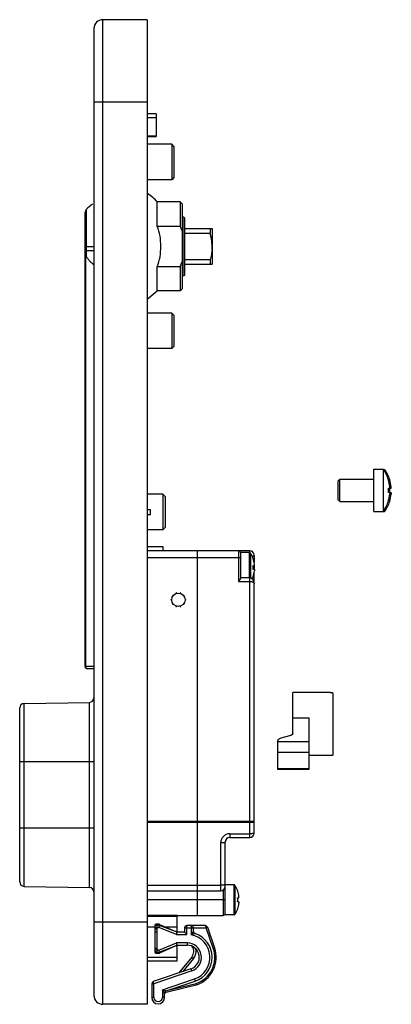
# Model space of a CAD drawing. Header units: millimetres. Extents: x 54 to 137, y 22 to 243.
import ezdxf

# ---------------------------------------------------------------- set-up
doc = ezdxf.new("R2010")
doc.units = ezdxf.units.MM
doc.header["$LTSCALE"] = 17.296562
doc.layers.get('0').update_dxf_attribs({"linetype": 'CONTINUOUS'})

msp = doc.modelspace()

# ---------------------------------------------------------------- linework, layer by layer
at = {"color": 7}
for p, q in [((72.33, 21.92), (72.33, 243.42)), ((82.33, 243.42), (72.33, 243.42)), ((82.33, 243.42), (82.33, 21.92)), ((70.33, 241.42), (70.33, 23.92)), ((70.33, 224.92), (82.33, 224.92)), ((84.33, 222.27), (82.33, 222.27)), ((84.33, 222.27), (84.33, 217.11)), ((82.33, 221.4), (84.33, 221.4)), ((82.33, 217.31), (84.33, 217.31)), ((82.33, 217.11), (84.33, 217.11)), ((87.83, 215.42), (82.33, 215.42)), ((87.83, 215.42), (87.83, 207.42)), ((88.33, 214.92), (87.83, 215.42)), ((88.33, 214.92), (88.33, 207.92)), ((87.83, 207.42), (82.33, 207.42)), ((88.33, 207.92), (87.83, 207.42)), ((84.59, 196.98), (84.59, 202.42)), ((89.73, 202.42), (84.59, 202.42)), ((89.73, 202.42), (89.73, 196.98)), ((90.23, 201.92), (89.73, 202.42)), ((90.23, 182.92), (90.23, 201.92)), ((68.33, 97.92), (68.33, 200.02)), ((68.59, 200.7), (68.59, 190.25)), ((90.53, 199.02), (90.23, 199.02)), ((90.53, 199.02), (90.53, 185.82)), ((90.73, 198.82), (90.53, 199.02)), ((90.73, 198.82), (90.73, 186.02)), ((84.59, 196.98), (89.73, 196.98)), ((90.73, 196.42), (96.93, 196.42)), ((90.73, 195.42), (96.46, 195.42)), ((96.46, 196.42), (96.46, 195.42)), ((96.93, 196.42), (96.93, 188.42)), ((68.33, 192.42), (70.33, 192.42)), ((70.33, 191.42), (68.33, 191.42)), ((96.91, 191.87), (96.91, 191.88)), ((96.91, 191.87), (96.91, 191.88)), ((68.49, 97.92), (68.49, 190.36)), ((96.46, 189.42), (90.73, 189.42)), ((90.73, 188.42), (96.93, 188.42)), ((96.46, 189.42), (96.46, 188.42)), ((84.59, 182.42), (84.59, 187.86)), ((89.73, 187.86), (84.59, 187.86)), ((89.73, 187.86), (89.73, 182.42)), ((90.53, 185.82), (90.23, 185.82)), ((90.73, 186.02), (90.53, 185.82)), ((82.33, 180.53), (84.59, 182.42)), ((89.73, 182.42), (84.59, 182.42)), ((90.23, 182.92), (89.73, 182.42)), ((87.83, 177.42), (82.33, 177.42)), ((87.83, 177.42), (87.83, 169.42)), ((88.33, 176.92), (87.83, 177.42)), ((88.33, 176.92), (88.33, 169.92)), ((87.83, 169.42), (82.33, 169.42)), ((88.33, 169.92), (87.83, 169.42)), ((133.27, 142.31), (135.41, 142.31)), ((133.27, 132.81), (133.27, 142.31)), ((135.41, 142.31), (135.41, 132.81)), ((135.43, 142.27), (135.72, 142.27)), ((135.72, 142.27), (135.72, 141.74)), ((125.27, 139.71), (125.62, 140.06)), ((125.27, 135.41), (125.27, 139.71)), ((125.62, 140.06), (133.27, 140.06)), ((125.62, 135.06), (125.62, 140.06)), ((136.57, 140.01), (136.59, 140.01)), ((136.88, 139.97), (136.9, 139.97)), ((136.57, 138.06), (136.92, 138.06)), ((136.88, 138.02), (137.23, 138.02)), ((85.83, 136.67), (82.33, 136.67)), ((85.83, 136.67), (85.83, 128.67)), ((86.33, 136.17), (85.83, 136.67)), ((86.33, 136.17), (86.33, 129.17)), ((125.27, 135.41), (125.62, 135.06)), ((136.92, 137.06), (136.57, 137.06)), ((137.23, 137.02), (136.93, 137.02)), ((82.33, 133.27), (83.03, 133.27)), ((83.03, 132.07), (83.03, 133.27)), ((125.62, 135.06), (133.27, 135.06)), ((125.9, 135.06), (125.93, 135.02)), ((125.93, 135.02), (125.93, 135.06)), ((125.93, 135.02), (133.27, 135.02)), ((135.72, 133.29), (135.72, 132.77)), ((136.59, 135.11), (136.57, 135.11)), ((136.9, 135.07), (136.88, 135.07)), ((83.03, 132.07), (82.33, 132.07)), ((133.27, 132.81), (135.41, 132.81)), ((133.58, 132.77), (133.58, 132.81)), ((133.58, 132.77), (135.72, 132.77)), ((85.83, 128.67), (82.33, 128.67)), ((86.33, 129.17), (85.83, 128.67)), ((82.33, 124.92), (85.83, 124.92)), ((85.83, 124.92), (85.83, 123.92)), ((105.38, 123.92), (82.33, 123.92)), ((82.33, 122.42), (103.38, 122.42)), ((93.63, 41.92), (93.63, 123.92)), ((102.88, 123.92), (102.88, 117.04)), ((105.29, 123.57), (103.38, 123.57)), ((103.38, 117.79), (103.38, 123.57)), ((105.29, 123.57), (105.29, 117.84)), ((105.38, 123.59), (105.38, 123.92)), ((105.54, 123.44), (105.54, 117.81)), ((106.15, 122.17), (106.17, 122.17)), ((106.38, 122.92), (106.38, 121.37)), ((106.15, 120.62), (106.45, 120.62)), ((106.45, 119.72), (106.15, 119.72)), ((106.38, 120.62), (106.38, 119.72)), ((105.38, 117.84), (103.38, 117.84)), ((105.38, 59.42), (105.38, 117.84)), ((106.17, 118.17), (106.15, 118.17)), ((106.38, 60.42), (106.38, 118.99)), ((102.88, 117.04), (105.38, 117.04)), ((87.83, 113.02), (87.73, 112.98)), ((87.73, 112.87), (87.73, 112.98)), ((88.06, 113.91), (88, 113.82)), ((88, 113.82), (88.06, 113.73)), ((88.17, 113.88), (88.06, 113.91)), ((88.88, 114.46), (88.78, 114.43)), ((88.78, 114.43), (88.78, 114.32)), ((88.95, 114.38), (88.88, 114.46)), ((89.77, 114.46), (89.7, 114.38)), ((89.87, 114.43), (89.77, 114.46)), ((89.88, 114.32), (89.87, 114.43)), ((90.59, 113.91), (90.48, 113.88)), ((90.65, 113.82), (90.59, 113.91)), ((90.59, 113.73), (90.65, 113.82)), ((90.93, 112.98), (90.82, 113.02)), ((90.93, 112.98), (90.93, 112.87)), ((87.73, 112.87), (87.83, 112.83)), ((88.06, 112.12), (88, 112.03)), ((88, 112.03), (88.06, 111.94)), ((88.06, 111.94), (88.17, 111.97)), ((88.78, 111.53), (88.78, 111.42)), ((88.78, 111.42), (88.88, 111.38)), ((88.88, 111.38), (88.95, 111.47)), ((89.7, 111.47), (89.77, 111.38)), ((89.77, 111.38), (89.87, 111.42)), ((89.87, 111.42), (89.88, 111.53)), ((90.48, 111.97), (90.59, 111.94)), ((90.65, 112.03), (90.59, 112.12)), ((90.59, 111.94), (90.65, 112.03)), ((90.82, 112.83), (90.93, 112.87)), ((70.33, 97.92), (68.33, 97.92)), ((70.33, 97.42), (68.83, 97.42)), ((123.46, 92.09), (115.06, 92.09)), ((115.06, 82.81), (115.06, 92.09)), ((123.46, 92.09), (123.46, 92)), ((124.06, 92), (123.46, 92)), ((124.06, 92), (124.06, 77.99)), ((54.61, 89.59), (69.34, 89.85)), ((54.61, 48.46), (54.61, 89.59)), ((69.34, 48.2), (69.34, 89.85)), ((53.63, 49.46), (53.63, 88.59)), ((115.06, 86.35), (118.66, 86.35)), ((118.66, 86.35), (118.66, 74.71)), ((114.32, 82.31), (112.41, 81.76)), ((111.68, 74.71), (111.68, 81.25)), ((111.68, 81.03), (118.66, 81.03)), ((118.66, 78.55), (111.68, 78.55)), ((123.46, 77.89), (118.66, 77.89)), ((123.46, 77.99), (124.06, 77.99)), ((123.46, 77.99), (123.46, 77.89)), ((53.63, 76.52), (70.33, 76.52)), ((111.68, 74.95), (118.66, 74.95)), ((118.66, 74.71), (111.68, 74.71)), ((82.33, 63.14), (106.38, 63.14)), ((82.33, 62.87), (105.38, 62.87)), ((70.33, 61.52), (53.63, 61.52)), ((100.88, 60.29), (105.38, 60.29)), ((98.88, 47.42), (98.88, 58.29)), ((99.88, 42.02), (99.88, 58.42)), ((100.88, 59.42), (105.38, 59.42)), ((101.79, 48.82), (99.88, 48.82)), ((101.79, 48.82), (101.79, 42.02)), ((54.61, 48.46), (69.34, 48.2)), ((82.33, 48.72), (98.88, 48.72)), ((82.33, 47.42), (98.88, 47.42)), ((99.38, 47.56), (99.38, 41.92)), ((102.05, 48.69), (102.05, 42.16)), ((102.65, 47.42), (102.67, 47.42)), ((99.88, 45.42), (82.33, 45.42)), ((102.65, 45.87), (102.95, 45.87)), ((102.95, 44.97), (102.65, 44.97)), ((102.67, 43.42), (102.65, 43.42)), ((82.33, 40.42), (70.33, 40.42)), ((82.33, 42), (89.03, 42)), ((89.03, 41.67), (82.33, 41.67)), ((84.98, 39.92), (84.23, 39.92)), ((85.06, 39.9), (88.75, 38.29)), ((89.03, 38.12), (89.03, 42)), ((89.03, 41.92), (99.38, 41.92)), ((101.79, 42.02), (99.88, 42.02)), ((84.03, 39.29), (82.33, 39.29)), ((84.03, 39.72), (84.03, 33.62)), ((84.03, 39.22), (84.93, 39.22)), ((84.03, 38.87), (84.43, 38.87)), ((84.43, 38.17), (84.03, 38.17)), ((84.93, 39.72), (84.53, 39.72)), ((84.53, 33.62), (84.53, 39.72)), ((84.93, 39.72), (84.93, 39.22)), ((84.93, 39.22), (85.12, 39.68)), ((88.93, 37.62), (84.93, 39.22)), ((89.03, 38.12), (85.12, 39.68)), ((89.03, 39.29), (86.47, 39.29)), ((88.93, 37.62), (89.03, 38.12)), ((90.73, 38.12), (89.03, 38.12)), ((90.73, 39.12), (95.59, 39.12)), ((90.73, 39.12), (90.73, 38.12)), ((90.73, 38.12), (91.23, 37.62)), ((95.37, 39.62), (91.23, 39.62)), ((91.23, 37.62), (91.23, 39.62)), ((92.23, 39.62), (92.23, 37.53)), ((92.73, 38.31), (92.73, 39.12)), ((95.87, 39.22), (95.59, 39.12)), ((97.18, 34.54), (95.59, 39.12)), ((95.85, 39.28), (95.85, 39.28)), ((95.85, 39.28), (97.46, 34.64)), ((84.93, 34.12), (88.93, 35.72)), ((88.93, 37.62), (91.23, 37.62)), ((91.3, 35.72), (88.93, 35.72)), ((89.03, 35.22), (88.93, 35.72)), ((91.3, 35.72), (91.3, 35.22)), ((84.43, 34.47), (84.03, 34.47)), ((84.93, 34.12), (84.03, 34.12)), ((84.23, 33.42), (84.98, 33.42)), ((84.53, 33.62), (85.03, 33.62)), ((84.93, 34.12), (85.03, 33.62)), ((85.03, 33.62), (89.03, 35.22)), ((88.75, 35.05), (85.06, 33.44)), ((89.03, 35.22), (91.3, 35.22)), ((89.03, 31.67), (89.03, 35.22)), ((97.46, 34.64), (97.18, 34.54)), ((82.33, 32.53), (89.03, 32.53)), ((82.33, 31.67), (89.03, 31.67)), ((92.34, 32.53), (89.44, 28.98)), ((92.73, 32.22), (90.33, 29.28)), ((92.34, 32.53), (92.73, 32.22)), ((92.17, 29.9), (83.67, 27.03)), ((92.33, 29.43), (83.83, 26.56)), ((92.17, 29.9), (92.33, 29.43)), ((83.83, 26.56), (83.67, 27.03)), ((85.73, 25.2), (92.94, 27.63)), ((86.57, 24.95), (93.1, 27.15)), ((86.76, 25.02), (93.3, 26.59)), ((92.94, 27.63), (93.1, 27.15)), ((93.39, 26.32), (93.3, 26.59)), ((93.3, 26.59), (93.37, 26.3)), ((83.33, 26.56), (83.83, 26.56)), ((83.33, 26.56), (83.33, 23.47)), ((83.83, 23.47), (83.83, 26.56)), ((85.73, 25.2), (86.57, 24.95)), ((85.73, 25.2), (85.73, 23.47)), ((86.23, 23.47), (86.23, 24.48)), ((86.61, 24.67), (86.54, 24.94)), ((86.61, 24.67), (93.37, 26.3)), ((93.4, 26.31), (93.39, 26.32)), ((83.83, 23.47), (83.33, 23.47)), ((86.23, 23.47), (85.73, 23.47)), ((82.33, 21.92), (72.33, 21.92))]:
    msp.add_line(p, q, dxfattribs=at)
for points in [[(106.38, 116.61), (106.16, 117.4), (105.69, 117.79), (105.38, 117.84)], [(95.85, 39.28), (95.74, 39.46), (95.61, 39.56)]]:
    msp.add_lwpolyline(points, dxfattribs=at)
msp.add_circle((89.33, 112.92), 1.5, dxfattribs=at)
for centre, radius, start, end in [((72.33, 241.42), 2, 90, 179.9951), ((77.83, 196.63), 8.9, 40.5865, 59.3544), ((74.83, 194.92), 8.5, 124.7996, 137.1666), ((69.33, 200.02), 1, 137.1666, 180), ((88.25, 192.42), 8.68, 356.3737, 359.9894), ((128.97, 137.56), 8, 17.8334, 36.4236), ((129.28, 137.52), 8, 17.8334, 36.4236), ((128.97, 137.56), 7.98, 5.7505, 17.8695), ((129.28, 137.52), 7.98, 5.7505, 17.8695), ((128.97, 137.56), 7.62, 356.2356, 3.7644), ((129.28, 137.52), 7.62, 356.5288, 3.7644), ((128.97, 137.56), 7.98, 342.1305, 354.2495), ((129.28, 137.52), 7.98, 342.1305, 354.2495), ((128.97, 137.56), 8, 323.5764, 342.1666), ((129.28, 137.52), 8, 323.5764, 342.1666), ((102.88, 123.42), 0.5, 360, 90), ((105.29, 123.27), 0.3, 33.1435, 90), ((105.38, 122.92), 1, 360, 89.9985), ((100.55, 120.17), 5.97, 19.5731, 33.1435), ((100.55, 120.17), 5.95, 7.2377, 19.6312), ((100.55, 120.17), 5.63, 355.4115, 4.5885), ((100.55, 120.17), 5.97, 334.3701, 340.4269), ((100.55, 120.17), 5.95, 340.3688, 352.7623), ((68.83, 97.92), 0.5, 180, 270), ((69.33, 90.85), 1, 271, 360), ((54.63, 88.59), 1, 91, 180), ((100.88, 58.29), 2, 89.9985, 180.0017), ((105.38, 60.42), 1, 270, 360), ((100.88, 58.42), 1, 90, 180), ((54.63, 49.46), 1, 180, 269), ((101.79, 48.52), 0.3, 33.1435, 90), ((69.33, 47.2), 1, 360, 89), ((98.88, 48.42), 1, 270, 360), ((97.05, 45.42), 5.97, 19.5731, 33.1435), ((97.05, 45.42), 5.95, 7.2377, 19.6312), ((97.05, 45.42), 5.63, 355.4115, 4.5885), ((97.05, 45.42), 5.95, 340.3688, 352.7623), ((99.38, 42.42), 0.5, 270, 360), ((101.79, 42.32), 0.3, 270, 326.8565), ((97.05, 45.42), 5.97, 326.8565, 340.4269), ((84.23, 39.72), 0.2, 90, 180), ((84.98, 39.72), 0.2, 66.3706, 90), ((84.53, 39.22), 0.5, 90, 180), ((84.93, 39.22), 0.5, 68.1986, 90), ((88.83, 38.47), 0.2, 246.3706, 360), ((91.23, 39.12), 0.5, 90, 180), ((92.23, 39.12), 0.5, 360, 90), ((93.23, 38.31), 0.5, 180, 251.619), ((91.3, 32.49), 5.63, 288.6428, 71.619), ((95.37, 39.12), 0.5, 19.1865, 90), ((91.3, 32.49), 3.23, 288.6428, 90), ((91.3, 32.49), 5.13, 288.6428, 79.5212), ((84.53, 34.12), 0.5, 180, 270), ((84.23, 33.62), 0.2, 180, 270), ((84.98, 33.62), 0.2, 270, 293.6294), ((88.83, 34.86), 0.2, 360, 113.6294), ((91.3, 32.49), 2.73, 288.6428, 90), ((90.78, 33.81), 2.02, 320.6888, 34.7575), ((90.78, 33.81), 2.52, 320.6888, 13.8309), ((91.3, 32.49), 6.23, 288.7646, 19.1865), ((91.3, 32.49), 6.53, 288.7646, 19.1865), ((83.83, 26.56), 0.5, 108.6428, 180), ((86.73, 24.48), 0.5, 108.6428, 180), ((86.73, 24.19), 0.5, 103.5274, 180), ((93.3, 26.59), 0.3, 283.5274, 288.7646), ((72.33, 23.92), 2, 180.0049, 270), ((84.78, 23.47), 1.45, 180, 360), ((84.78, 23.47), 0.95, 180, 360)]:
    msp.add_arc(centre, radius, start, end, dxfattribs=at)
for points, knots in [([(85.39, 192.42), (85.39, 193.2), (85.27, 194.75), (84.87, 196.26), (84.59, 196.98)], [0, 0, 0, 0, 0.500091, 1, 1, 1, 1]), ([(96.93, 192.42), (96.93, 192.68), (96.9, 193.18), (96.81, 193.94), (96.66, 194.69), (96.53, 195.18), (96.46, 195.42)], [0, 0, 0, 0, 0.249977, 0.499968, 0.749977, 1, 1, 1, 1]), ([(84.59, 187.86), (84.87, 188.58), (85.27, 190.09), (85.39, 191.65), (85.39, 192.42)], [0, 0, 0, 0, 0.499909, 1, 1, 1, 1]), ([(96.91, 191.87), (96.9, 191.66), (96.85, 191.25), (96.72, 190.43), (96.57, 189.82), (96.46, 189.42)], [0, 0, 0, 0, 0.250016, 0.50004, 1, 1, 1, 1]), ([(68.33, 190.31), (68.33, 190.31), (68.34, 190.32), (68.37, 190.33), (68.43, 190.35), (68.47, 190.35), (68.49, 190.36)], [0, 0, 0, 0, 0.094233, 0.287482, 0.590601, 1, 1, 1, 1]), ([(68.49, 190.36), (68.52, 190.36), (68.56, 190.32), (68.58, 190.28), (68.59, 190.25)], [0, 0, 0, 0, 0.43722, 1, 1, 1, 1]), ([(68.59, 190.25), (68.7, 190.04), (68.95, 189.64), (69.5, 188.98), (69.98, 188.56), (70.33, 188.36)], [0, 0, 0, 0, 0.278386, 0.535981, 1, 1, 1, 1]), ([(136.92, 138.06), (136.92, 138.06), (136.92, 138.06), (136.92, 138.07), (136.93, 138.08), (136.93, 138.09), (136.93, 138.11), (136.93, 138.15), (136.93, 138.19), (136.92, 138.26), (136.92, 138.32), (136.92, 138.36)], [0, 0, 0, 0, 0.025763, 0.050352, 0.083557, 0.125333, 0.175416, 0.298714, 0.448998, 0.620496, 1, 1, 1, 1]), ([(137.23, 138.02), (137.23, 138.02), (137.23, 138.02), (137.23, 138.03), (137.24, 138.04), (137.24, 138.05), (137.24, 138.08), (137.24, 138.11), (137.24, 138.15), (137.24, 138.22), (137.23, 138.28), (137.23, 138.32)], [0, 0, 0, 0, 0.025763, 0.050352, 0.083557, 0.125333, 0.175416, 0.298714, 0.448998, 0.620496, 1, 1, 1, 1]), ([(136.92, 137.06), (136.92, 137.06), (136.92, 137.05), (136.92, 137.04), (136.93, 137.03), (136.93, 137.02), (136.93, 137), (136.93, 136.96), (136.93, 136.92), (136.92, 136.85), (136.92, 136.79), (136.92, 136.76)], [0, 0, 0, 0, 0.025768, 0.050351, 0.083571, 0.125341, 0.175418, 0.298708, 0.448987, 0.620452, 1, 1, 1, 1]), ([(137.23, 137.02), (137.23, 137.02), (137.23, 137.01), (137.23, 137), (137.24, 136.99), (137.24, 136.98), (137.24, 136.96), (137.24, 136.93), (137.24, 136.88), (137.24, 136.81), (137.23, 136.76), (137.23, 136.72)], [0, 0, 0, 0, 0.025768, 0.050351, 0.083571, 0.125341, 0.175418, 0.298708, 0.448987, 0.620452, 1, 1, 1, 1]), ([(106.38, 122.92), (106.38, 122.9), (106.36, 122.86), (106.32, 122.81), (106.25, 122.76), (106.14, 122.7), (106.04, 122.67), (105.98, 122.65)], [0, 0, 0, 0, 0.145409, 0.241907, 0.356519, 0.641999, 1, 1, 1, 1]), ([(106.45, 120.62), (106.45, 120.62), (106.46, 120.63), (106.46, 120.64), (106.46, 120.65), (106.47, 120.66), (106.47, 120.68), (106.47, 120.73), (106.46, 120.81), (106.46, 120.88), (106.45, 120.92)], [0, 0, 0, 0, 0.028846, 0.053857, 0.087178, 0.128869, 0.178768, 0.301542, 0.621985, 1, 1, 1, 1]), ([(106.45, 119.72), (106.45, 119.72), (106.46, 119.72), (106.46, 119.71), (106.46, 119.7), (106.47, 119.69), (106.47, 119.66), (106.47, 119.61), (106.46, 119.53), (106.46, 119.46), (106.45, 119.42)], [0, 0, 0, 0, 0.028848, 0.053861, 0.087189, 0.128886, 0.178786, 0.301561, 0.621987, 1, 1, 1, 1]), ([(102.88, 117.04), (102.93, 117.11), (103.04, 117.25), (103.17, 117.42), (103.26, 117.55), (103.32, 117.64), (103.36, 117.72), (103.38, 117.76), (103.38, 117.79)], [0, 0, 0, 0, 0.300674, 0.586301, 0.716789, 0.833401, 0.929892, 1, 1, 1, 1]), ([(105.38, 117.04), (105.44, 117.04), (105.58, 117.04), (105.77, 117.01), (105.94, 116.97), (106.09, 116.91), (106.21, 116.85), (106.3, 116.77), (106.36, 116.7), (106.38, 116.64), (106.38, 116.61)], [0, 0, 0, 0, 0.174798, 0.342528, 0.497301, 0.63479, 0.752834, 0.851183, 0.931469, 1, 1, 1, 1]), ([(68.91, 97.42), (68.86, 97.42), (68.74, 97.45), (68.6, 97.56), (68.51, 97.73), (68.49, 97.86), (68.49, 97.92)], [0, 0, 0, 0, 0.22852, 0.470162, 0.729234, 1, 1, 1, 1]), ([(115.06, 82.81), (115.06, 82.79), (115.05, 82.74), (115.01, 82.67), (114.95, 82.6), (114.86, 82.53), (114.76, 82.47), (114.58, 82.39), (114.43, 82.34), (114.32, 82.31)], [0, 0, 0, 0, 0.076077, 0.159723, 0.256396, 0.369312, 0.500048, 0.649078, 1, 1, 1, 1]), ([(112.41, 81.76), (112.31, 81.73), (112.16, 81.68), (111.98, 81.59), (111.87, 81.53), (111.79, 81.46), (111.73, 81.39), (111.69, 81.32), (111.68, 81.27), (111.68, 81.25)], [0, 0, 0, 0, 0.350922, 0.499952, 0.630688, 0.743604, 0.840277, 0.923923, 1, 1, 1, 1]), ([(105.38, 62.87), (105.5, 62.87), (105.74, 62.88), (106.02, 62.9), (106.18, 62.93), (106.26, 62.94), (106.3, 62.95), (106.33, 62.97), (106.36, 62.98), (106.38, 63), (106.38, 63.01)], [0, 0, 0, 0, 0.373447, 0.691101, 0.81408, 0.864521, 0.907108, 0.941611, 0.968063, 1, 1, 1, 1]), ([(100.88, 60.29), (100.88, 60.23), (100.88, 60.12), (100.88, 59.95), (100.88, 59.8), (100.88, 59.69), (100.88, 59.62), (100.88, 59.57), (100.88, 59.52), (100.88, 59.49), (100.88, 59.46), (100.88, 59.45), (100.88, 59.44), (100.88, 59.43), (100.88, 59.43), (100.88, 59.42), (100.88, 59.42), (100.88, 59.42)], [0, 0, 0, 0, 0.201816, 0.392445, 0.565235, 0.714846, 0.779469, 0.836557, 0.885641, 0.926367, 0.958389, 0.97104, 0.981425, 0.989529, 0.995335, 0.998831, 1, 1, 1, 1]), ([(106.38, 60.42), (106.38, 60.41), (106.36, 60.4), (106.33, 60.38), (106.3, 60.37), (106.26, 60.36), (106.18, 60.34), (106.02, 60.32), (105.74, 60.29), (105.5, 60.29), (105.38, 60.29)], [0, 0, 0, 0, 0.031932, 0.058382, 0.092887, 0.135476, 0.185918, 0.308898, 0.62656, 1, 1, 1, 1]), ([(98.88, 58.29), (99, 58.29), (99.24, 58.29), (99.51, 58.31), (99.69, 58.34), (99.76, 58.36), (99.8, 58.37), (99.84, 58.38), (99.86, 58.4), (99.88, 58.41), (99.88, 58.42)], [0, 0, 0, 0, 0.359097, 0.691025, 0.819154, 0.870628, 0.913048, 0.946213, 0.970835, 1, 1, 1, 1]), ([(99.88, 48.85), (99.88, 48.84), (99.86, 48.83), (99.83, 48.81), (99.8, 48.8), (99.76, 48.79), (99.68, 48.77), (99.52, 48.75), (99.24, 48.72), (99, 48.72), (98.88, 48.72)], [0, 0, 0, 0, 0.031934, 0.05838, 0.092871, 0.13544, 0.185864, 0.308811, 0.626461, 1, 1, 1, 1]), ([(102.95, 45.87), (102.95, 45.87), (102.96, 45.88), (102.96, 45.89), (102.96, 45.9), (102.97, 45.91), (102.97, 45.93), (102.97, 45.98), (102.96, 46.06), (102.96, 46.13), (102.95, 46.17)], [0, 0, 0, 0, 0.028846, 0.053857, 0.087178, 0.128869, 0.178768, 0.301542, 0.621985, 1, 1, 1, 1]), ([(102.95, 44.97), (102.95, 44.97), (102.96, 44.97), (102.96, 44.96), (102.96, 44.95), (102.97, 44.94), (102.97, 44.91), (102.97, 44.86), (102.96, 44.78), (102.96, 44.71), (102.95, 44.67)], [0, 0, 0, 0, 0.028848, 0.053861, 0.087189, 0.128886, 0.178786, 0.301561, 0.621987, 1, 1, 1, 1]), ([(92.23, 37.53), (92.25, 37.57), (92.3, 37.66), (92.38, 37.78), (92.44, 37.87), (92.49, 37.95), (92.53, 38.01), (92.56, 38.06), (92.6, 38.11), (92.63, 38.16), (92.66, 38.2), (92.67, 38.23), (92.69, 38.25), (92.7, 38.26), (92.71, 38.28), (92.72, 38.29), (92.72, 38.29), (92.72, 38.3), (92.73, 38.3), (92.73, 38.3), (92.73, 38.31), (92.73, 38.31), (92.73, 38.31)], [0, 0, 0, 0, 0.155051, 0.309109, 0.460683, 0.534973, 0.607901, 0.678913, 0.747203, 0.811672, 0.870843, 0.897744, 0.922349, 0.944274, 0.963142, 0.978572, 0.98488, 0.990179, 0.994405, 0.997494, 0.999381, 1, 1, 1, 1]), ([(93.07, 37.83), (93.06, 37.83), (93.03, 37.82), (92.96, 37.79), (92.86, 37.76), (92.74, 37.72), (92.62, 37.68), (92.49, 37.63), (92.36, 37.58), (92.27, 37.55), (92.23, 37.53)], [0, 0, 0, 0, 0.035088, 0.125454, 0.247613, 0.386708, 0.534824, 0.687841, 0.843422, 1, 1, 1, 1]), ([(95.56, 39.28), (95.56, 39.33), (95.54, 39.4), (95.51, 39.48), (95.49, 39.53), (95.46, 39.57), (95.44, 39.6), (95.41, 39.62), (95.38, 39.62), (95.37, 39.62)], [0, 0, 0, 0, 0.348154, 0.498956, 0.631649, 0.74595, 0.842894, 0.925345, 1, 1, 1, 1]), ([(95.56, 39.28), (95.6, 39.29), (95.64, 39.31), (95.71, 39.32), (95.75, 39.32), (95.79, 39.32), (95.81, 39.31), (95.84, 39.3), (95.84, 39.29), (95.85, 39.28)], [0, 0, 0, 0, 0.352549, 0.510953, 0.651449, 0.770868, 0.867313, 0.94153, 1, 1, 1, 1]), ([(95.59, 39.12), (95.58, 39.13), (95.58, 39.16), (95.57, 39.2), (95.57, 39.24), (95.56, 39.27), (95.56, 39.28)], [0, 0, 0, 0, 0.254324, 0.506944, 0.756089, 1, 1, 1, 1]), ([(86.23, 24.48), (86.23, 24.48), (86.23, 24.48), (86.22, 24.48), (86.22, 24.48), (86.22, 24.49), (86.22, 24.49), (86.21, 24.5), (86.21, 24.51), (86.2, 24.52), (86.19, 24.53), (86.17, 24.55), (86.16, 24.58), (86.13, 24.61), (86.1, 24.66), (86.07, 24.71), (86.03, 24.76), (86, 24.81), (85.95, 24.88), (85.88, 24.97), (85.8, 25.08), (85.75, 25.16), (85.73, 25.2)], [0, 0, 0, 0, 0.000696, 0.002636, 0.005766, 0.010023, 0.015343, 0.021666, 0.037095, 0.055893, 0.077647, 0.101967, 0.128509, 0.186925, 0.250759, 0.318571, 0.389274, 0.462064, 0.536389, 0.688501, 0.843609, 1, 1, 1, 1])]:
    msp.add_open_spline(points, degree=3, knots=knots, dxfattribs=at)
for points in [[(90.23, 195.75), (90.08, 196.17), (89.91, 196.58), (89.73, 196.98)], [(89.73, 187.86), (89.91, 188.27), (90.08, 188.68), (90.23, 189.1)]]:
    msp.add_open_spline(points, degree=3, dxfattribs=at)

doc.saveas('drawing.dxf')
